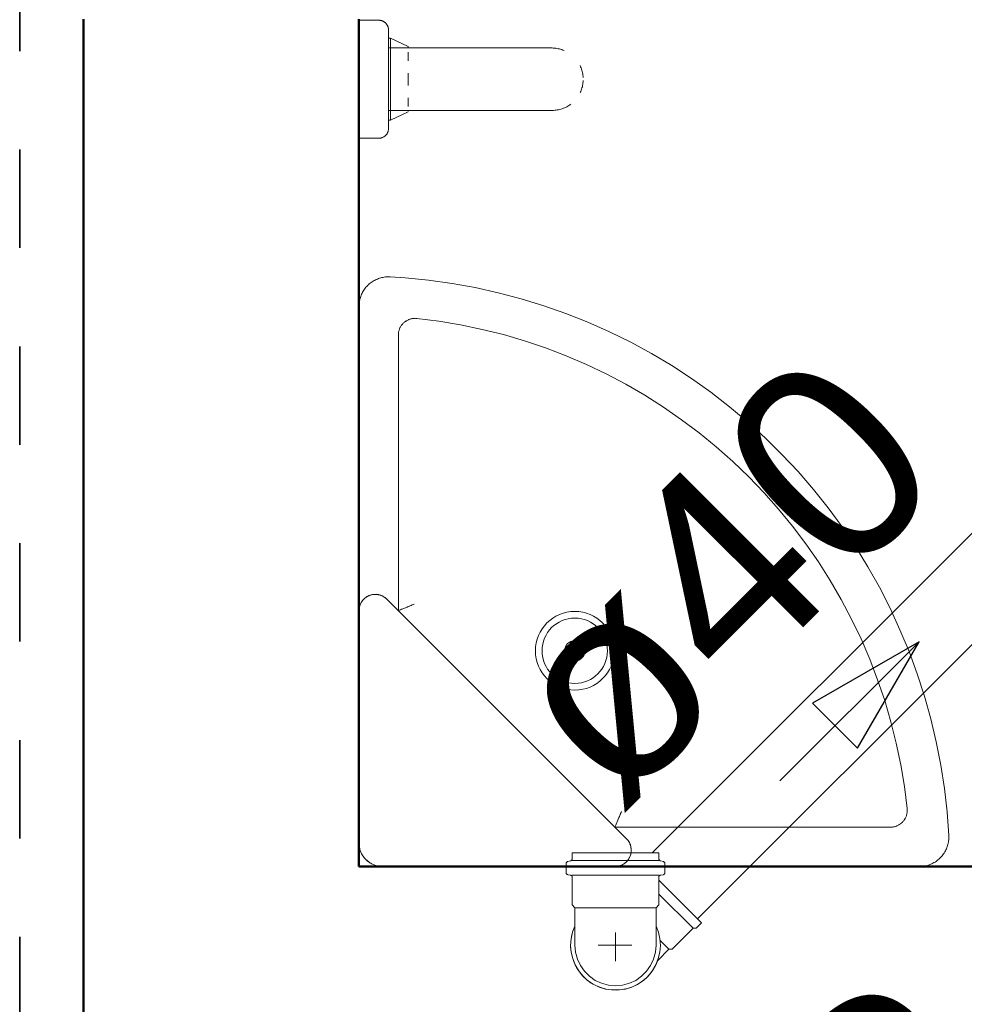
# Model space of a CAD drawing. Header units: millimetres. Extents: x 567 to 934, y -1 to 364.
# Tile 109 of 256: x 610.214 to 611.174, y 106.434 to 107.435. Entities that reach past the tile are written whole.
import ezdxf

# ---------------------------------------------------------------- set-up
doc = ezdxf.new("R2010")
doc.units = ezdxf.units.MM
doc.header["$MEASUREMENT"] = 0
doc.linetypes.add('NULL', pattern=[0])
doc.linetypes.add('Projeção', pattern=[0.0065, 0.005, -0.0015])
for name, color, linetype, lineweight in [('A-ANNO-SYMB', 7, 'Continuous', 9), ('A-WALL', 7, 'Continuous', 25), ('Peças hidrossanitárias', 7, 'Continuous', 13), ('Simbolos', 14, 'Continuous', 20), ('Simbolos_int', 14, 'Continuous', 15), ('TQ-Condutos', 14, 'Continuous', 25), ('TQ-Sentido conduto', 14, 'Continuous', 30), ('TQ-Textos conduto', 7, 'Continuous', 9)]:
    doc.layers.add(name, color=color, linetype=linetype, lineweight=lineweight)
doc.layers.add('ARQ FINA', color=8, linetype='Continuous')
doc.styles.add('Arial', font='arial.ttf')

msp = doc.modelspace()

# ---------------------------------------------------------------- linework, layer by layer
at = {"layer": 'A-ANNO-SYMB', "color": 8, "linetype": 'Projeção', "lineweight": 35}
msp.add_line((610.2144, 109.5027), (610.2144, 103.4303), dxfattribs=at)
at = {"layer": 'A-WALL', "color": 8, "lineweight": 50}
for p, q in [((610.2791, 107.4352), (610.2791, 105.4332)), ((610.5591, 106.5742), (610.5591, 107.4352)), ((614.1591, 106.5742), (610.5591, 106.5742))]:
    msp.add_line(p, q, dxfattribs=at)
at = {"layer": 'ARQ FINA', "lineweight": 5}
for points in [[(610.5791, 107.4342), (610.5795, 107.4341), (610.5799, 107.4341), (610.5803, 107.4341), (610.5807, 107.434), (610.5811, 107.434), (610.5815, 107.4339), (610.5819, 107.4338), (610.5823, 107.4336), (610.5826, 107.4335), (610.583, 107.4334), (610.5834, 107.4332), (610.5837, 107.433), (610.5841, 107.4328), (610.5844, 107.4326), (610.5848, 107.4324), (610.5851, 107.4322), (610.5854, 107.4319), (610.5857, 107.4317), (610.586, 107.4314), (610.5863, 107.4311), (610.5866, 107.4308), (610.5868, 107.4305), (610.5871, 107.4302), (610.5873, 107.4299), (610.5875, 107.4296), (610.5877, 107.4292), (610.5879, 107.4289), (610.5881, 107.4285), (610.5883, 107.4281), (610.5884, 107.4278), (610.5886, 107.4274), (610.5887, 107.427), (610.5888, 107.4266), (610.5889, 107.4262), (610.589, 107.4259), (610.589, 107.4255), (610.5891, 107.4251), (610.5891, 107.4247), (610.5891, 107.4243), (610.5891, 107.4242)], [(610.5799, 107.4341), (610.5803, 107.4341), (610.5807, 107.434), (610.5811, 107.434), (610.5815, 107.4339), (610.5819, 107.4338), (610.5823, 107.4336), (610.5826, 107.4335), (610.583, 107.4334), (610.5834, 107.4332), (610.5837, 107.433), (610.5841, 107.4328), (610.5844, 107.4326), (610.5848, 107.4324), (610.5851, 107.4322), (610.5854, 107.4319), (610.5857, 107.4317), (610.586, 107.4314), (610.5863, 107.4311), (610.5866, 107.4308), (610.5868, 107.4305), (610.5871, 107.4302), (610.5873, 107.4299), (610.5875, 107.4296), (610.5877, 107.4292), (610.5879, 107.4289), (610.5881, 107.4285), (610.5883, 107.4281), (610.5884, 107.4278), (610.5886, 107.4274), (610.5887, 107.427), (610.5888, 107.4266), (610.5889, 107.4262), (610.589, 107.4259), (610.589, 107.4255)], [(610.5891, 107.4242), (610.5891, 107.4241), (610.5891, 107.424), (610.5891, 107.4238), (610.5891, 107.4235), (610.5891, 107.4232), (610.5891, 107.4227), (610.5891, 107.4222), (610.5891, 107.4216), (610.5891, 107.421), (610.5891, 107.4202), (610.5891, 107.4194), (610.5891, 107.4185), (610.5891, 107.4175), (610.5891, 107.4165), (610.5891, 107.4154), (610.5891, 107.4143)], [(610.5891, 107.3242), (610.5891, 107.3242), (610.5891, 107.3243), (610.5891, 107.3245), (610.5891, 107.3248), (610.5891, 107.3252), (610.5891, 107.3256), (610.5891, 107.3261), (610.5891, 107.3267), (610.5891, 107.3274), (610.5891, 107.3281), (610.5891, 107.3289), (610.5891, 107.3298), (610.5891, 107.3308), (610.5891, 107.3318), (610.5891, 107.3329), (610.5891, 107.3341), (610.5891, 107.3353), (610.5891, 107.3366), (610.5891, 107.3379), (610.5891, 107.3393), (610.5891, 107.3408), (610.5891, 107.3423), (610.5891, 107.3439), (610.5891, 107.3455), (610.5891, 107.3471), (610.5891, 107.3488), (610.5891, 107.3506), (610.5891, 107.3524), (610.5891, 107.3542), (610.5891, 107.356), (610.5891, 107.3579), (610.5891, 107.3598), (610.5891, 107.3617), (610.5891, 107.3637), (610.5891, 107.3657), (610.5891, 107.3676), (610.5891, 107.3696), (610.5891, 107.3716), (610.5891, 107.3736), (610.5891, 107.3756), (610.5891, 107.3776), (610.5891, 107.3796), (610.5891, 107.3816), (610.5891, 107.3836), (610.5891, 107.3855), (610.5891, 107.3875), (610.5891, 107.3894), (610.5891, 107.3913), (610.5891, 107.3931), (610.5891, 107.395), (610.5891, 107.3968), (610.5891, 107.3985), (610.5891, 107.4003), (610.5891, 107.4019), (610.5891, 107.4036), (610.5891, 107.4052), (610.5891, 107.4067), (610.5891, 107.4082), (610.5891, 107.4096), (610.5891, 107.411), (610.5891, 107.4123), (610.5891, 107.4136), (610.5891, 107.4148), (610.5891, 107.4159), (610.5891, 107.417), (610.5891, 107.418), (610.5891, 107.4189), (610.5891, 107.4198), (610.5891, 107.4206), (610.5891, 107.4213), (610.5891, 107.4219), (610.5891, 107.4225), (610.5891, 107.4229), (610.5891, 107.4233), (610.5891, 107.4237), (610.5891, 107.4239), (610.5891, 107.4241), (610.5891, 107.4241), (610.5891, 107.4242)], [(610.5891, 107.4194), (610.5891, 107.4185), (610.5891, 107.4175), (610.5891, 107.4165), (610.5891, 107.4154), (610.5891, 107.4143)], [(610.5891, 107.4148), (610.5891, 107.4159), (610.5891, 107.417), (610.5891, 107.418), (610.5891, 107.4189)], [(610.7552, 107.4059), (610.7551, 107.4059), (610.7548, 107.4059), (610.7544, 107.4059), (610.7538, 107.4059), (610.7531, 107.4059), (610.7521, 107.4059), (610.751, 107.4059), (610.7498, 107.4059), (610.7484, 107.4059), (610.7468, 107.4059), (610.7451, 107.4059), (610.7432, 107.4059), (610.7412, 107.4059), (610.739, 107.4059), (610.7366, 107.4059), (610.7342, 107.4059), (610.7316, 107.4059), (610.7288, 107.4059), (610.726, 107.4059), (610.723, 107.4059), (610.7199, 107.4059), (610.7167, 107.4059), (610.7134, 107.4059), (610.7099, 107.4059), (610.7064, 107.4059), (610.7028, 107.4059), (610.6991, 107.4059), (610.6953, 107.4059), (610.6915, 107.4059), (610.6875, 107.4059), (610.6836, 107.4059), (610.6795, 107.4059), (610.6754, 107.4059), (610.6713, 107.4059), (610.6671, 107.4059), (610.6629, 107.4059), (610.6587, 107.4059), (610.6545, 107.4059), (610.6503, 107.4059), (610.6491, 107.4059)], [(610.6491, 107.4059), (610.6533, 107.4059), (610.6576, 107.4059), (610.6618, 107.4059), (610.666, 107.4059), (610.6702, 107.4059), (610.6743, 107.4059), (610.6784, 107.4059), (610.6825, 107.4059), (610.6865, 107.4059), (610.6904, 107.4059), (610.6943, 107.4059), (610.6981, 107.4059), (610.7018, 107.4059)], [(610.7281, 107.4059), (610.7309, 107.4059), (610.7335, 107.4059), (610.736, 107.4059), (610.7384, 107.4059), (610.7406, 107.4059), (610.7427, 107.4059), (610.7446, 107.4059), (610.7463, 107.4059), (610.748, 107.4059), (610.7494, 107.4059), (610.7507, 107.4059), (610.7519, 107.4059), (610.7528, 107.4059), (610.7536, 107.4059), (610.7543, 107.4059), (610.7547, 107.4059), (610.755, 107.4059), (610.7552, 107.4059), (610.7552, 107.4059)], [(610.7552, 107.4059), (610.7564, 107.4058), (610.7577, 107.4058), (610.759, 107.4056), (610.7602, 107.4055), (610.7615, 107.4052), (610.7627, 107.4049), (610.7639, 107.4046), (610.7651, 107.4042), (610.7663, 107.4038), (610.7675, 107.4034)], [(610.7837, 107.388), (610.7842, 107.3868), (610.7847, 107.3856), (610.7852, 107.3845), (610.7855, 107.3832), (610.7859, 107.382), (610.7862, 107.3808), (610.7864, 107.3795), (610.7866, 107.3783), (610.7867, 107.377), (610.7868, 107.3758)], [(610.7868, 107.3729), (610.7868, 107.3716), (610.7866, 107.3704), (610.7865, 107.3691), (610.7862, 107.3679), (610.786, 107.3666), (610.7856, 107.3654), (610.7853, 107.3642), (610.7848, 107.363), (610.7844, 107.3618), (610.7839, 107.3607)], [(610.7744, 107.3489), (610.7734, 107.3482), (610.7723, 107.3475), (610.7712, 107.3468), (610.7701, 107.3462), (610.769, 107.3456), (610.7678, 107.3451), (610.7667, 107.3446), (610.7655, 107.3442), (610.7643, 107.3438), (610.763, 107.3434), (610.7618, 107.3432), (610.7606, 107.3429), (610.7593, 107.3427), (610.758, 107.3426), (610.7568, 107.3425), (610.7555, 107.3425), (610.7552, 107.3425)], [(610.6491, 107.3425), (610.6533, 107.3425), (610.6576, 107.3425), (610.6618, 107.3425), (610.666, 107.3425), (610.6702, 107.3425), (610.6743, 107.3425), (610.6784, 107.3425), (610.6825, 107.3425), (610.6865, 107.3425), (610.6904, 107.3425), (610.6943, 107.3425), (610.6981, 107.3425), (610.7018, 107.3425), (610.7054, 107.3425), (610.709, 107.3425), (610.7125, 107.3425), (610.7158, 107.3425), (610.719, 107.3425), (610.7222, 107.3425), (610.7252, 107.3425), (610.7281, 107.3425), (610.7309, 107.3425), (610.7335, 107.3425), (610.736, 107.3425), (610.7384, 107.3425), (610.7406, 107.3425), (610.7427, 107.3425), (610.7446, 107.3425), (610.7463, 107.3425), (610.748, 107.3425), (610.7494, 107.3425), (610.7507, 107.3425), (610.7519, 107.3425), (610.7528, 107.3425), (610.7536, 107.3425), (610.7543, 107.3425), (610.7547, 107.3425), (610.755, 107.3425), (610.7552, 107.3425), (610.7552, 107.3425)], [(610.7337, 107.3425), (610.7316, 107.3425), (610.7288, 107.3425), (610.726, 107.3425), (610.723, 107.3425), (610.7199, 107.3425), (610.7167, 107.3425), (610.7134, 107.3425), (610.7099, 107.3425), (610.7064, 107.3425), (610.7028, 107.3425), (610.6991, 107.3425), (610.6953, 107.3425), (610.6915, 107.3425), (610.6875, 107.3425), (610.6836, 107.3425), (610.6795, 107.3425), (610.6754, 107.3425), (610.6713, 107.3425), (610.6671, 107.3425), (610.6629, 107.3425), (610.6587, 107.3425), (610.6545, 107.3425), (610.6503, 107.3425)], [(610.7552, 107.3425), (610.7551, 107.3425), (610.7548, 107.3425), (610.7544, 107.3425), (610.7538, 107.3425), (610.7531, 107.3425), (610.7521, 107.3425), (610.751, 107.3425), (610.7498, 107.3425), (610.7484, 107.3425), (610.7468, 107.3425), (610.7451, 107.3425), (610.7432, 107.3425), (610.7412, 107.3425), (610.739, 107.3425), (610.7366, 107.3425), (610.7342, 107.3425)], [(610.5891, 107.3242), (610.5891, 107.3238), (610.5891, 107.3234), (610.589, 107.323), (610.589, 107.3226), (610.5889, 107.3222), (610.5888, 107.3218), (610.5887, 107.3214), (610.5886, 107.321), (610.5885, 107.3206), (610.5883, 107.3203), (610.5882, 107.3199), (610.588, 107.3195), (610.5878, 107.3192), (610.5876, 107.3188), (610.5874, 107.3185), (610.5871, 107.3182), (610.5869, 107.3179), (610.5866, 107.3176), (610.5864, 107.3173), (610.5861, 107.317), (610.5858, 107.3167), (610.5855, 107.3164), (610.5852, 107.3162), (610.5848, 107.316), (610.5845, 107.3157), (610.5842, 107.3155), (610.5838, 107.3153), (610.5835, 107.3152), (610.5831, 107.315), (610.5827, 107.3148), (610.5824, 107.3147), (610.582, 107.3146), (610.5816, 107.3145), (610.5812, 107.3144), (610.5808, 107.3143), (610.5804, 107.3142), (610.58, 107.3142), (610.5796, 107.3142), (610.5792, 107.3142), (610.5791, 107.3142)], [(610.5891, 107.3335), (610.5891, 107.3324), (610.5891, 107.3313), (610.5891, 107.3303), (610.5891, 107.3294), (610.5891, 107.3285), (610.5891, 107.3278), (610.5891, 107.327), (610.5891, 107.3264), (610.5891, 107.3259), (610.5891, 107.3254), (610.5891, 107.325), (610.5891, 107.3247), (610.5891, 107.3244), (610.5891, 107.3243), (610.5891, 107.3242), (610.5891, 107.3242)], [(610.5891, 107.3335), (610.5891, 107.3324), (610.5891, 107.3313), (610.5891, 107.3303), (610.5891, 107.3294)], [(610.5891, 107.3289), (610.5891, 107.3298), (610.5891, 107.3308), (610.5891, 107.3318), (610.5891, 107.3329), (610.5891, 107.3335)], [(610.589, 107.323), (610.589, 107.3226), (610.5889, 107.3222), (610.5888, 107.3218), (610.5887, 107.3214), (610.5886, 107.321), (610.5885, 107.3206), (610.5883, 107.3203), (610.5882, 107.3199), (610.588, 107.3195), (610.5878, 107.3192), (610.5876, 107.3188), (610.5874, 107.3185), (610.5871, 107.3182), (610.5869, 107.3179), (610.5866, 107.3176), (610.5864, 107.3173), (610.5861, 107.317), (610.5858, 107.3167), (610.5855, 107.3164), (610.5852, 107.3162), (610.5848, 107.316), (610.5845, 107.3157), (610.5842, 107.3155), (610.5838, 107.3153), (610.5835, 107.3152), (610.5831, 107.315), (610.5827, 107.3148), (610.5824, 107.3147), (610.582, 107.3146), (610.5816, 107.3145), (610.5812, 107.3144), (610.5808, 107.3143), (610.5804, 107.3142), (610.58, 107.3142)], [(610.5907, 107.1733), (610.5895, 107.1734), (610.5883, 107.1734), (610.5871, 107.1733), (610.5859, 107.1732), (610.5847, 107.173), (610.5835, 107.1728), (610.5823, 107.1726), (610.5812, 107.1723), (610.58, 107.172), (610.5789, 107.1716), (610.5778, 107.1711), (610.5767, 107.1707), (610.5756, 107.1701), (610.5745, 107.1696), (610.5735, 107.169), (610.5725, 107.1683), (610.5715, 107.1677), (610.5705, 107.1669), (610.5696, 107.1662), (610.5687, 107.1654), (610.5679, 107.1645), (610.567, 107.1637), (610.5662, 107.1628), (610.5655, 107.1618), (610.5648, 107.1609), (610.5641, 107.1599), (610.5634, 107.1589), (610.5628, 107.1578), (610.5623, 107.1568), (610.5618, 107.1557), (610.5613, 107.1546), (610.5609, 107.1535), (610.5605, 107.1523), (610.5601, 107.1512), (610.5599, 107.15), (610.5596, 107.1488), (610.5594, 107.1477), (610.5593, 107.1465), (610.5592, 107.1453), (610.5591, 107.1441), (610.5591, 107.1434)], [(611.1583, 106.6057), (611.1565, 106.6297), (611.1538, 106.6535), (611.1502, 106.6772), (611.1456, 106.7008), (611.1401, 106.7241), (611.1336, 106.7473), (611.1262, 106.7701), (611.1179, 106.7926), (611.1087, 106.8148), (611.0987, 106.8366), (611.0878, 106.8579), (611.076, 106.8788), (611.0634, 106.8993), (611.05, 106.9192), (611.0358, 106.9385), (611.0208, 106.9573), (611.0051, 106.9755), (610.9887, 106.993), (610.9717, 107.0098), (610.9539, 107.026), (610.9355, 107.0414), (610.9165, 107.0561), (610.897, 107.07), (610.8769, 107.0831), (610.8563, 107.0954), (610.8352, 107.1069), (610.8137, 107.1175), (610.7917, 107.1272), (610.7694, 107.1361), (610.7468, 107.144), (610.7238, 107.1511), (610.7006, 107.1572), (610.6772, 107.1624), (610.6536, 107.1667), (610.6298, 107.17), (610.6059, 107.1723), (610.5907, 107.1733)], [(610.5991, 107.1142), (610.5991, 107.1148), (610.5992, 107.1155), (610.5992, 107.1162), (610.5993, 107.1169), (610.5994, 107.1175), (610.5996, 107.1182), (610.5998, 107.1189), (610.6, 107.1195), (610.6002, 107.1201), (610.6004, 107.1208), (610.6007, 107.1214), (610.601, 107.122), (610.6014, 107.1226), (610.6017, 107.1232), (610.6021, 107.1238), (610.6025, 107.1243), (610.6029, 107.1248), (610.6033, 107.1254), (610.6038, 107.1259), (610.6043, 107.1264), (610.6048, 107.1268), (610.6053, 107.1273), (610.6058, 107.1277), (610.6064, 107.1281), (610.6069, 107.1285), (610.6075, 107.1288), (610.6081, 107.1291), (610.6087, 107.1295), (610.6093, 107.1297), (610.6099, 107.13), (610.6106, 107.1302), (610.6112, 107.1304), (610.6119, 107.1306), (610.6126, 107.1308), (610.6132, 107.1309), (610.6139, 107.131), (610.6146, 107.1311), (610.6152, 107.1311), (610.6159, 107.1312), (610.6166, 107.1311), (610.6173, 107.1311), (610.6179, 107.1311)], [(610.608, 107.1291), (610.6074, 107.1288), (610.6069, 107.1284), (610.6063, 107.128), (610.6058, 107.1276), (610.6052, 107.1272), (610.6047, 107.1268), (610.6042, 107.1263), (610.6037, 107.1258), (610.6033, 107.1253), (610.6028, 107.1248), (610.6024, 107.1243), (610.602, 107.1237)], [(610.6179, 107.1311), (610.6401, 107.1283), (610.6622, 107.1246), (610.6841, 107.12), (610.7059, 107.1146), (610.7274, 107.1083), (610.7486, 107.1011), (610.7695, 107.0931), (610.7901, 107.0843), (610.8103, 107.0747), (610.8301, 107.0642), (610.8495, 107.053), (610.8684, 107.041), (610.8868, 107.0282), (610.9047, 107.0148), (610.9221, 107.0006), (610.9388, 106.9857), (610.955, 106.9702), (610.9705, 106.9541), (610.9854, 106.9373), (610.9996, 106.92), (611.013, 106.9021), (611.0258, 106.8837), (611.0378, 106.8648), (611.049, 106.8454), (611.0595, 106.8256), (611.0691, 106.8054), (611.078, 106.7848), (611.086, 106.7639), (611.0932, 106.7427), (611.0995, 106.7212), (611.1049, 106.6994), (611.1095, 106.6775), (611.1132, 106.6554), (611.116, 106.6332), (611.116, 106.633)], [(610.5874, 106.8459), (610.5869, 106.8463), (610.5864, 106.8468), (610.5859, 106.8472), (610.5854, 106.8476), (610.5848, 106.848), (610.5843, 106.8483), (610.5837, 106.8487), (610.5831, 106.849), (610.5825, 106.8492), (610.5819, 106.8495), (610.5813, 106.8497), (610.5807, 106.85), (610.58, 106.8501), (610.5794, 106.8503), (610.5787, 106.8504), (610.5781, 106.8505), (610.5774, 106.8506), (610.5768, 106.8507), (610.5761, 106.8507), (610.5754, 106.8507), (610.5748, 106.8507), (610.5741, 106.8507), (610.5735, 106.8506), (610.5728, 106.8505), (610.5721, 106.8503), (610.5715, 106.8502), (610.5709, 106.85), (610.5702, 106.8498), (610.5696, 106.8496), (610.569, 106.8493), (610.5684, 106.849), (610.5678, 106.8487), (610.5672, 106.8484), (610.5667, 106.8481), (610.5661, 106.8477), (610.5656, 106.8473), (610.5651, 106.8469), (610.5646, 106.8465), (610.5641, 106.846), (610.5636, 106.8455), (610.5632, 106.845), (610.5628, 106.8445), (610.5623, 106.844), (610.562, 106.8435), (610.5616, 106.8429), (610.5613, 106.8423), (610.561, 106.8418), (610.5607, 106.8412), (610.5604, 106.8405), (610.5601, 106.8399), (610.5599, 106.8393), (610.5597, 106.8387), (610.5596, 106.838), (610.5594, 106.8374), (610.5593, 106.8367), (610.5592, 106.8361), (610.5592, 106.8354), (610.5591, 106.8348), (610.5591, 106.8342)], [(610.5991, 106.8342), (610.5997, 106.8344), (610.6013, 106.835), (610.6038, 106.8361), (610.6054, 106.8367), (610.6071, 106.8375), (610.611, 106.8391), (610.6151, 106.8408)], [(610.8257, 106.6302), (610.824, 106.626), (610.8224, 106.6222), (610.8217, 106.6204), (610.821, 106.6188), (610.82, 106.6163), (610.8193, 106.6147), (610.8191, 106.6142)], [(611.116, 106.633), (611.1161, 106.6323), (611.1161, 106.6317), (611.1161, 106.631), (611.1161, 106.6303), (611.116, 106.6296), (611.1159, 106.6289), (611.1158, 106.6283), (611.1157, 106.6276), (611.1156, 106.6269), (611.1154, 106.6263), (611.1152, 106.6256), (611.1149, 106.625), (611.1147, 106.6243), (611.1144, 106.6237), (611.1141, 106.6231), (611.1137, 106.6225), (611.1134, 106.6219), (611.113, 106.6214), (611.1126, 106.6208), (611.1121, 106.6203), (611.1117, 106.6198), (611.1112, 106.6193), (611.1107, 106.6188), (611.1102, 106.6183), (611.1097, 106.6179), (611.1092, 106.6175), (611.1086, 106.6171), (611.108, 106.6167), (611.1075, 106.6164), (611.1069, 106.6161), (611.1062, 106.6158), (611.1056, 106.6155), (611.105, 106.6152), (611.1043, 106.615), (611.1037, 106.6148), (611.103, 106.6146), (611.1024, 106.6145), (611.1017, 106.6144), (611.101, 106.6143), (611.1003, 106.6142), (611.0997, 106.6142), (611.099, 106.6142)], [(611.1087, 106.6171), (611.1092, 106.6175), (611.1098, 106.618), (611.1103, 106.6184), (611.1108, 106.6189), (611.1113, 106.6193), (611.1117, 106.6198), (611.1122, 106.6203), (611.1126, 106.6209), (611.113, 106.6214), (611.1134, 106.622), (611.1138, 106.6226), (611.1141, 106.6232)], [(611.1283, 106.5742), (611.1295, 106.5742), (611.1307, 106.5743), (611.1319, 106.5744), (611.1331, 106.5745), (611.1343, 106.5748), (611.1354, 106.575), (611.1366, 106.5753), (611.1378, 106.5757), (611.1389, 106.5761), (611.14, 106.5765), (611.1411, 106.577), (611.1422, 106.5775), (611.1432, 106.5781), (611.1443, 106.5787), (611.1453, 106.5794), (611.1462, 106.5801), (611.1472, 106.5808), (611.1481, 106.5816), (611.149, 106.5824), (611.1498, 106.5833), (611.1507, 106.5841), (611.1514, 106.585), (611.1522, 106.586), (611.1529, 106.587), (611.1536, 106.5879), (611.1542, 106.589), (611.1548, 106.59), (611.1553, 106.5911), (611.1558, 106.5922), (611.1563, 106.5933), (611.1567, 106.5944), (611.1571, 106.5956), (611.1574, 106.5967), (611.1577, 106.5979), (611.1579, 106.5991), (611.1581, 106.6002), (611.1582, 106.6014), (611.1583, 106.6026), (611.1583, 106.6038), (611.1583, 106.605), (611.1583, 106.6057)], [(610.5591, 106.5982), (610.5591, 106.5972), (610.5592, 106.5962), (610.5593, 106.5953), (610.5594, 106.5943), (610.5596, 106.5934), (610.5598, 106.5925), (610.56, 106.5915), (610.5603, 106.5906), (610.5606, 106.5897), (610.561, 106.5888), (610.5614, 106.5879), (610.5618, 106.5871), (610.5623, 106.5862), (610.5628, 106.5854), (610.5633, 106.5846), (610.5639, 106.5838), (610.5644, 106.5831), (610.5651, 106.5823), (610.5657, 106.5816), (610.5664, 106.5809), (610.5671, 106.5803), (610.5678, 106.5797), (610.5686, 106.5791), (610.5693, 106.5785), (610.5701, 106.578), (610.571, 106.5775), (610.5718, 106.577), (610.5727, 106.5766), (610.5735, 106.5762), (610.5744, 106.5758), (610.5753, 106.5755), (610.5762, 106.5752), (610.5772, 106.5749), (610.5781, 106.5747), (610.579, 106.5745), (610.58, 106.5744), (610.5809, 106.5743), (610.5819, 106.5742), (610.5828, 106.5742)], [(610.8191, 106.5742), (610.8198, 106.5742), (610.8204, 106.5742), (610.8211, 106.5743), (610.8217, 106.5744), (610.8224, 106.5745), (610.823, 106.5746), (610.8237, 106.5748), (610.8243, 106.575), (610.8249, 106.5752), (610.8256, 106.5755), (610.8262, 106.5757), (610.8268, 106.576), (610.8273, 106.5763), (610.8279, 106.5767), (610.8285, 106.577), (610.829, 106.5774), (610.8295, 106.5778), (610.83, 106.5783), (610.8305, 106.5787), (610.831, 106.5792), (610.8314, 106.5797), (610.8319, 106.5802), (610.8323, 106.5807), (610.8327, 106.5812), (610.833, 106.5818), (610.8334, 106.5823), (610.8337, 106.5829), (610.834, 106.5835), (610.8343, 106.5841), (610.8346, 106.5847), (610.8348, 106.5853), (610.835, 106.586), (610.8352, 106.5866), (610.8353, 106.5873), (610.8354, 106.5879), (610.8355, 106.5886), (610.8356, 106.5892), (610.8357, 106.5899), (610.8357, 106.5905), (610.8357, 106.5912), (610.8356, 106.5919), (610.8356, 106.5925), (610.8355, 106.5932), (610.8354, 106.5938), (610.8352, 106.5945), (610.8351, 106.5951), (610.8349, 106.5958), (610.8347, 106.5964), (610.8344, 106.597), (610.8342, 106.5976), (610.8339, 106.5982), (610.8336, 106.5988), (610.8332, 106.5994), (610.8329, 106.5999), (610.8325, 106.6005), (610.8321, 106.601), (610.8317, 106.6015), (610.8312, 106.602), (610.8308, 106.6024)]]:
    msp.add_lwpolyline(points, dxfattribs=at)
at = {"layer": 'Peças hidrossanitárias', "color": 8}
for p, q in [((610.5791, 107.4342), (610.5591, 107.4342)), ((610.5911, 107.4159), (610.5891, 107.4159)), ((610.5911, 107.4159), (610.5891, 107.4159)), ((610.6091, 107.4075), (610.5911, 107.4159)), ((610.5911, 107.4159), (610.5911, 107.3325)), ((610.6491, 107.4059), (610.5891, 107.4059)), ((610.6091, 107.4075), (610.6091, 107.4075)), ((610.6091, 107.4075), (610.6091, 107.4067)), ((610.6091, 107.4017), (610.6091, 107.3929)), ((610.6091, 107.3804), (610.6091, 107.3679)), ((610.6091, 107.3554), (610.6091, 107.3466)), ((610.5891, 107.3425), (610.6491, 107.3425)), ((610.5911, 107.3325), (610.6091, 107.3409)), ((610.6091, 107.3415), (610.6091, 107.3409)), ((610.5891, 107.3325), (610.5911, 107.3325)), ((610.5891, 107.3325), (610.5891, 107.3325)), ((610.5891, 107.3325), (610.5891, 107.3325)), ((610.5891, 107.3325), (610.5911, 107.3325)), ((610.5891, 107.3325), (610.5891, 107.3325)), ((610.5891, 107.3325), (610.5891, 107.3325)), ((610.5591, 107.3142), (610.5791, 107.3142)), ((610.6179, 107.1311), (610.6172, 107.1311)), ((610.5991, 107.1148), (610.5991, 107.1142)), ((610.5991, 106.8342), (610.5991, 107.1142)), ((610.9156, 107.0059), (610.9138, 107.0074)), ((610.8308, 106.6024), (610.5874, 106.8459)), ((611.1161, 106.6324), (611.116, 106.633)), ((611.099, 106.6142), (610.8191, 106.6142)), ((611.099, 106.6142), (611.0997, 106.6142))]:
    msp.add_line(p, q, dxfattribs=at)
at = {"layer": 'Peças hidrossanitárias', "color": 8, "flags": 128}
for points in [[(610.5791, 107.4342), (610.5795, 107.4341), (610.5799, 107.4341), (610.5803, 107.4341), (610.5807, 107.434), (610.5811, 107.434), (610.5815, 107.4339), (610.5819, 107.4338), (610.5823, 107.4336), (610.5826, 107.4335), (610.583, 107.4334), (610.5834, 107.4332), (610.5837, 107.433), (610.5841, 107.4328), (610.5844, 107.4326), (610.5848, 107.4324), (610.5851, 107.4322), (610.5854, 107.4319), (610.5857, 107.4317), (610.586, 107.4314), (610.5863, 107.4311), (610.5866, 107.4308), (610.5868, 107.4305), (610.5871, 107.4302), (610.5873, 107.4299), (610.5875, 107.4296), (610.5877, 107.4292), (610.5879, 107.4289), (610.5881, 107.4285), (610.5883, 107.4281), (610.5884, 107.4278), (610.5886, 107.4274), (610.5887, 107.427), (610.5888, 107.4266), (610.5889, 107.4262), (610.589, 107.4259), (610.589, 107.4255), (610.5891, 107.4251), (610.5891, 107.4247), (610.5891, 107.4243), (610.5891, 107.4242)], [(610.5799, 107.4341), (610.5803, 107.4341), (610.5807, 107.434), (610.5811, 107.434), (610.5815, 107.4339), (610.5819, 107.4338), (610.5823, 107.4336), (610.5826, 107.4335), (610.583, 107.4334), (610.5834, 107.4332), (610.5837, 107.433), (610.5841, 107.4328), (610.5844, 107.4326), (610.5848, 107.4324), (610.5851, 107.4322), (610.5854, 107.4319), (610.5857, 107.4317), (610.586, 107.4314), (610.5863, 107.4311), (610.5866, 107.4308), (610.5868, 107.4305), (610.5871, 107.4302), (610.5873, 107.4299), (610.5875, 107.4296), (610.5877, 107.4292), (610.5879, 107.4289), (610.5881, 107.4285), (610.5883, 107.4281), (610.5884, 107.4278), (610.5886, 107.4274), (610.5887, 107.427), (610.5888, 107.4266), (610.5889, 107.4262), (610.589, 107.4259), (610.589, 107.4255)], [(610.5891, 107.4242), (610.5891, 107.4241), (610.5891, 107.424), (610.5891, 107.4238), (610.5891, 107.4235), (610.5891, 107.4232), (610.5891, 107.4227), (610.5891, 107.4222), (610.5891, 107.4216), (610.5891, 107.421), (610.5891, 107.4202), (610.5891, 107.4194), (610.5891, 107.4185), (610.5891, 107.4175), (610.5891, 107.4165), (610.5891, 107.4154), (610.5891, 107.4143)], [(610.5891, 107.3242), (610.5891, 107.3242), (610.5891, 107.3243), (610.5891, 107.3245), (610.5891, 107.3248), (610.5891, 107.3252), (610.5891, 107.3256), (610.5891, 107.3261), (610.5891, 107.3267), (610.5891, 107.3274), (610.5891, 107.3281), (610.5891, 107.3289), (610.5891, 107.3298), (610.5891, 107.3308), (610.5891, 107.3318), (610.5891, 107.3329), (610.5891, 107.3341), (610.5891, 107.3353), (610.5891, 107.3366), (610.5891, 107.3379), (610.5891, 107.3393), (610.5891, 107.3408), (610.5891, 107.3423), (610.5891, 107.3439), (610.5891, 107.3455), (610.5891, 107.3471), (610.5891, 107.3488), (610.5891, 107.3506), (610.5891, 107.3524), (610.5891, 107.3542), (610.5891, 107.356), (610.5891, 107.3579), (610.5891, 107.3598), (610.5891, 107.3617), (610.5891, 107.3637), (610.5891, 107.3657), (610.5891, 107.3676), (610.5891, 107.3696), (610.5891, 107.3716), (610.5891, 107.3736), (610.5891, 107.3756), (610.5891, 107.3776), (610.5891, 107.3796), (610.5891, 107.3816), (610.5891, 107.3836), (610.5891, 107.3855), (610.5891, 107.3875), (610.5891, 107.3894), (610.5891, 107.3913), (610.5891, 107.3931), (610.5891, 107.395), (610.5891, 107.3968), (610.5891, 107.3985), (610.5891, 107.4003), (610.5891, 107.4019), (610.5891, 107.4036), (610.5891, 107.4052), (610.5891, 107.4067), (610.5891, 107.4082), (610.5891, 107.4096), (610.5891, 107.411), (610.5891, 107.4123), (610.5891, 107.4136), (610.5891, 107.4148), (610.5891, 107.4159), (610.5891, 107.417), (610.5891, 107.418), (610.5891, 107.4189), (610.5891, 107.4198), (610.5891, 107.4206), (610.5891, 107.4213), (610.5891, 107.4219), (610.5891, 107.4225), (610.5891, 107.4229), (610.5891, 107.4233), (610.5891, 107.4237), (610.5891, 107.4239), (610.5891, 107.4241), (610.5891, 107.4241), (610.5891, 107.4242)], [(610.5891, 107.4194), (610.5891, 107.4185), (610.5891, 107.4175), (610.5891, 107.4165), (610.5891, 107.4154), (610.5891, 107.4143)], [(610.5891, 107.4148), (610.5891, 107.4159), (610.5891, 107.417), (610.5891, 107.418), (610.5891, 107.4189)], [(610.7552, 107.4059), (610.7551, 107.4059), (610.7548, 107.4059), (610.7544, 107.4059), (610.7538, 107.4059), (610.7531, 107.4059), (610.7521, 107.4059), (610.751, 107.4059), (610.7498, 107.4059), (610.7484, 107.4059), (610.7468, 107.4059), (610.7451, 107.4059), (610.7432, 107.4059), (610.7412, 107.4059), (610.739, 107.4059), (610.7366, 107.4059), (610.7342, 107.4059), (610.7316, 107.4059), (610.7288, 107.4059), (610.726, 107.4059), (610.723, 107.4059), (610.7199, 107.4059), (610.7167, 107.4059), (610.7134, 107.4059), (610.7099, 107.4059), (610.7064, 107.4059), (610.7028, 107.4059), (610.6991, 107.4059), (610.6953, 107.4059), (610.6915, 107.4059), (610.6875, 107.4059), (610.6836, 107.4059), (610.6795, 107.4059), (610.6754, 107.4059), (610.6713, 107.4059), (610.6671, 107.4059), (610.6629, 107.4059), (610.6587, 107.4059), (610.6545, 107.4059), (610.6503, 107.4059), (610.6491, 107.4059)], [(610.6491, 107.4059), (610.6533, 107.4059), (610.6576, 107.4059), (610.6618, 107.4059), (610.666, 107.4059), (610.6702, 107.4059), (610.6743, 107.4059), (610.6784, 107.4059), (610.6825, 107.4059), (610.6865, 107.4059), (610.6904, 107.4059), (610.6943, 107.4059), (610.6981, 107.4059), (610.7018, 107.4059)], [(610.7281, 107.4059), (610.7309, 107.4059), (610.7335, 107.4059), (610.736, 107.4059), (610.7384, 107.4059), (610.7406, 107.4059), (610.7427, 107.4059), (610.7446, 107.4059), (610.7463, 107.4059), (610.748, 107.4059), (610.7494, 107.4059), (610.7507, 107.4059), (610.7519, 107.4059), (610.7528, 107.4059), (610.7536, 107.4059), (610.7543, 107.4059), (610.7547, 107.4059), (610.755, 107.4059), (610.7552, 107.4059), (610.7552, 107.4059)], [(610.7552, 107.4059), (610.7564, 107.4058), (610.7577, 107.4058), (610.759, 107.4056), (610.7602, 107.4055), (610.7615, 107.4052), (610.7627, 107.4049), (610.7639, 107.4046), (610.7651, 107.4042), (610.7663, 107.4038), (610.7675, 107.4034)], [(610.7837, 107.388), (610.7842, 107.3868), (610.7847, 107.3856), (610.7852, 107.3845), (610.7855, 107.3832), (610.7859, 107.382), (610.7862, 107.3808), (610.7864, 107.3795), (610.7866, 107.3783), (610.7867, 107.377), (610.7868, 107.3758)], [(610.7868, 107.3729), (610.7868, 107.3716), (610.7866, 107.3704), (610.7865, 107.3691), (610.7862, 107.3679), (610.786, 107.3666), (610.7856, 107.3654), (610.7853, 107.3642), (610.7848, 107.363), (610.7844, 107.3618), (610.7839, 107.3607)], [(610.7744, 107.3489), (610.7734, 107.3482), (610.7723, 107.3475), (610.7712, 107.3468), (610.7701, 107.3462), (610.769, 107.3456), (610.7678, 107.3451), (610.7667, 107.3446), (610.7655, 107.3442), (610.7643, 107.3438), (610.763, 107.3434), (610.7618, 107.3432), (610.7606, 107.3429), (610.7593, 107.3427), (610.758, 107.3426), (610.7568, 107.3425), (610.7555, 107.3425), (610.7552, 107.3425)], [(610.5891, 107.3289), (610.5891, 107.3298), (610.5891, 107.3308), (610.5891, 107.3318), (610.5891, 107.3329), (610.5891, 107.3341)], [(610.6491, 107.3425), (610.6533, 107.3425), (610.6576, 107.3425), (610.6618, 107.3425), (610.666, 107.3425), (610.6702, 107.3425), (610.6743, 107.3425), (610.6784, 107.3425), (610.6825, 107.3425), (610.6865, 107.3425), (610.6904, 107.3425), (610.6943, 107.3425), (610.6981, 107.3425), (610.7018, 107.3425), (610.7054, 107.3425), (610.709, 107.3425), (610.7125, 107.3425), (610.7158, 107.3425), (610.719, 107.3425), (610.7222, 107.3425), (610.7252, 107.3425), (610.7281, 107.3425), (610.7309, 107.3425), (610.7335, 107.3425), (610.736, 107.3425), (610.7384, 107.3425), (610.7406, 107.3425), (610.7427, 107.3425), (610.7446, 107.3425), (610.7463, 107.3425), (610.748, 107.3425), (610.7494, 107.3425), (610.7507, 107.3425), (610.7519, 107.3425), (610.7528, 107.3425), (610.7536, 107.3425), (610.7543, 107.3425), (610.7547, 107.3425), (610.755, 107.3425), (610.7552, 107.3425), (610.7552, 107.3425)], [(610.734, 107.3425), (610.7316, 107.3425), (610.7288, 107.3425), (610.726, 107.3425), (610.723, 107.3425), (610.7199, 107.3425), (610.7167, 107.3425), (610.7134, 107.3425), (610.7099, 107.3425), (610.7064, 107.3425), (610.7028, 107.3425), (610.6991, 107.3425), (610.6953, 107.3425), (610.6915, 107.3425), (610.6875, 107.3425), (610.6836, 107.3425), (610.6795, 107.3425), (610.6754, 107.3425), (610.6713, 107.3425), (610.6671, 107.3425), (610.6629, 107.3425), (610.6587, 107.3425), (610.6545, 107.3425), (610.6503, 107.3425)], [(610.7552, 107.3425), (610.7551, 107.3425), (610.7548, 107.3425), (610.7544, 107.3425), (610.7538, 107.3425), (610.7531, 107.3425), (610.7521, 107.3425), (610.751, 107.3425), (610.7498, 107.3425), (610.7484, 107.3425), (610.7468, 107.3425), (610.7451, 107.3425), (610.7432, 107.3425), (610.7412, 107.3425), (610.739, 107.3425), (610.7366, 107.3425), (610.7342, 107.3425)], [(610.5891, 107.3242), (610.5891, 107.3238), (610.5891, 107.3234), (610.589, 107.323), (610.589, 107.3226), (610.5889, 107.3222), (610.5888, 107.3218), (610.5887, 107.3214), (610.5886, 107.321), (610.5885, 107.3206), (610.5883, 107.3203), (610.5882, 107.3199), (610.588, 107.3195), (610.5878, 107.3192), (610.5876, 107.3188), (610.5874, 107.3185), (610.5871, 107.3182), (610.5869, 107.3179), (610.5866, 107.3176), (610.5864, 107.3173), (610.5861, 107.317), (610.5858, 107.3167), (610.5855, 107.3164), (610.5852, 107.3162), (610.5848, 107.316), (610.5845, 107.3157), (610.5842, 107.3155), (610.5838, 107.3153), (610.5835, 107.3152), (610.5831, 107.315), (610.5827, 107.3148), (610.5824, 107.3147), (610.582, 107.3146), (610.5816, 107.3145), (610.5812, 107.3144), (610.5808, 107.3143), (610.5804, 107.3142), (610.58, 107.3142), (610.5796, 107.3142), (610.5792, 107.3142), (610.5791, 107.3142)], [(610.5891, 107.3335), (610.5891, 107.3324), (610.5891, 107.3313), (610.5891, 107.3303), (610.5891, 107.3294), (610.5891, 107.3285), (610.5891, 107.3278), (610.5891, 107.327), (610.5891, 107.3264), (610.5891, 107.3259), (610.5891, 107.3254), (610.5891, 107.325), (610.5891, 107.3247), (610.5891, 107.3244), (610.5891, 107.3243), (610.5891, 107.3242), (610.5891, 107.3242)], [(610.5891, 107.3335), (610.5891, 107.3324), (610.5891, 107.3313), (610.5891, 107.3303), (610.5891, 107.3294)], [(610.589, 107.323), (610.589, 107.3226), (610.5889, 107.3222), (610.5888, 107.3218), (610.5887, 107.3214), (610.5886, 107.321), (610.5885, 107.3206), (610.5883, 107.3203), (610.5882, 107.3199), (610.588, 107.3195), (610.5878, 107.3192), (610.5876, 107.3188), (610.5874, 107.3185), (610.5871, 107.3182), (610.5869, 107.3179), (610.5866, 107.3176), (610.5864, 107.3173), (610.5861, 107.317), (610.5858, 107.3167), (610.5855, 107.3164), (610.5852, 107.3162), (610.5848, 107.316), (610.5845, 107.3157), (610.5842, 107.3155), (610.5838, 107.3153), (610.5835, 107.3152), (610.5831, 107.315), (610.5827, 107.3148), (610.5824, 107.3147), (610.582, 107.3146), (610.5816, 107.3145), (610.5812, 107.3144), (610.5808, 107.3143), (610.5804, 107.3142), (610.58, 107.3142)], [(610.5907, 107.1733), (610.5895, 107.1734), (610.5883, 107.1734), (610.5871, 107.1733), (610.5859, 107.1732), (610.5847, 107.173), (610.5835, 107.1728), (610.5823, 107.1726), (610.5812, 107.1723), (610.58, 107.172), (610.5789, 107.1716), (610.5778, 107.1711), (610.5767, 107.1707), (610.5756, 107.1701), (610.5745, 107.1696), (610.5735, 107.169), (610.5725, 107.1683), (610.5715, 107.1677), (610.5705, 107.1669), (610.5696, 107.1662), (610.5687, 107.1654), (610.5679, 107.1645), (610.567, 107.1637), (610.5662, 107.1628), (610.5655, 107.1618), (610.5648, 107.1609), (610.5641, 107.1599), (610.5634, 107.1589), (610.5628, 107.1578), (610.5623, 107.1568), (610.5618, 107.1557), (610.5613, 107.1546), (610.5609, 107.1535), (610.5605, 107.1523), (610.5601, 107.1512), (610.5599, 107.15), (610.5596, 107.1488), (610.5594, 107.1477), (610.5593, 107.1465), (610.5592, 107.1453), (610.5591, 107.1441), (610.5591, 107.1434)], [(611.1583, 106.6057), (611.1565, 106.6297), (611.1538, 106.6535), (611.1502, 106.6772), (611.1456, 106.7008), (611.1401, 106.7241), (611.1336, 106.7473), (611.1262, 106.7701), (611.1179, 106.7926), (611.1087, 106.8148), (611.0987, 106.8366), (611.0878, 106.8579), (611.076, 106.8788), (611.0634, 106.8993), (611.05, 106.9192), (611.0358, 106.9385), (611.0208, 106.9573), (611.0051, 106.9755), (610.9887, 106.993), (610.9717, 107.0098), (610.9539, 107.026), (610.9355, 107.0414), (610.9165, 107.0561), (610.897, 107.07), (610.8769, 107.0831), (610.8563, 107.0954), (610.8352, 107.1069), (610.8137, 107.1175), (610.7917, 107.1272), (610.7694, 107.1361), (610.7468, 107.144), (610.7238, 107.1511), (610.7006, 107.1572), (610.6772, 107.1624), (610.6536, 107.1667), (610.6298, 107.17), (610.6059, 107.1723), (610.5907, 107.1733)], [(610.5991, 107.1142), (610.5991, 107.1148), (610.5992, 107.1155), (610.5992, 107.1162), (610.5993, 107.1169), (610.5994, 107.1175), (610.5996, 107.1182), (610.5998, 107.1189), (610.6, 107.1195), (610.6002, 107.1201), (610.6004, 107.1208), (610.6007, 107.1214), (610.601, 107.122), (610.6014, 107.1226), (610.6017, 107.1232), (610.6021, 107.1238), (610.6025, 107.1243), (610.6029, 107.1248), (610.6033, 107.1254), (610.6038, 107.1259), (610.6043, 107.1264), (610.6048, 107.1268), (610.6053, 107.1273), (610.6058, 107.1277), (610.6064, 107.1281), (610.6069, 107.1285), (610.6075, 107.1288), (610.6081, 107.1291), (610.6087, 107.1295), (610.6093, 107.1297), (610.6099, 107.13), (610.6106, 107.1302), (610.6112, 107.1304), (610.6119, 107.1306), (610.6126, 107.1308), (610.6132, 107.1309), (610.6139, 107.131), (610.6146, 107.1311), (610.6152, 107.1311), (610.6159, 107.1312), (610.6166, 107.1311), (610.6173, 107.1311), (610.6179, 107.1311)], [(610.608, 107.1291), (610.6074, 107.1288), (610.6069, 107.1284), (610.6063, 107.128), (610.6058, 107.1276), (610.6052, 107.1272), (610.6047, 107.1268), (610.6042, 107.1263), (610.6037, 107.1258), (610.6033, 107.1253), (610.6028, 107.1248), (610.6024, 107.1243), (610.602, 107.1237)], [(610.6179, 107.1311), (610.6401, 107.1283), (610.6622, 107.1246), (610.6841, 107.12), (610.7059, 107.1146), (610.7274, 107.1083), (610.7486, 107.1011), (610.7695, 107.0931), (610.7901, 107.0843), (610.8103, 107.0747), (610.8301, 107.0642), (610.8495, 107.053), (610.8684, 107.041), (610.8868, 107.0282), (610.9047, 107.0148), (610.9221, 107.0006), (610.9388, 106.9857), (610.955, 106.9702), (610.9705, 106.9541), (610.9854, 106.9373), (610.9996, 106.92), (611.013, 106.9021), (611.0258, 106.8837), (611.0378, 106.8648), (611.049, 106.8454), (611.0595, 106.8256), (611.0691, 106.8054), (611.078, 106.7848), (611.086, 106.7639), (611.0932, 106.7427), (611.0995, 106.7212), (611.1049, 106.6994), (611.1095, 106.6775), (611.1132, 106.6554), (611.116, 106.6332), (611.116, 106.633)], [(610.5874, 106.8459), (610.5869, 106.8463), (610.5864, 106.8468), (610.5859, 106.8472), (610.5854, 106.8476), (610.5848, 106.848), (610.5843, 106.8483), (610.5837, 106.8487), (610.5831, 106.849), (610.5825, 106.8492), (610.5819, 106.8495), (610.5813, 106.8497), (610.5807, 106.85), (610.58, 106.8501), (610.5794, 106.8503), (610.5787, 106.8504), (610.5781, 106.8505), (610.5774, 106.8506), (610.5768, 106.8507), (610.5761, 106.8507), (610.5754, 106.8507), (610.5748, 106.8507), (610.5741, 106.8507), (610.5735, 106.8506), (610.5728, 106.8505), (610.5721, 106.8503), (610.5715, 106.8502), (610.5709, 106.85), (610.5702, 106.8498), (610.5696, 106.8496), (610.569, 106.8493), (610.5684, 106.849), (610.5678, 106.8487), (610.5672, 106.8484), (610.5667, 106.8481), (610.5661, 106.8477), (610.5656, 106.8473), (610.5651, 106.8469), (610.5646, 106.8465), (610.5641, 106.846), (610.5636, 106.8455), (610.5632, 106.845), (610.5628, 106.8445), (610.5623, 106.844), (610.562, 106.8435), (610.5616, 106.8429), (610.5613, 106.8423), (610.561, 106.8418), (610.5607, 106.8412), (610.5604, 106.8405), (610.5601, 106.8399), (610.5599, 106.8393), (610.5597, 106.8387), (610.5596, 106.838), (610.5594, 106.8374), (610.5593, 106.8367), (610.5592, 106.8361), (610.5592, 106.8354), (610.5591, 106.8348), (610.5591, 106.8342)], [(611.116, 106.633), (611.1161, 106.6323), (611.1161, 106.6317), (611.1161, 106.631), (611.1161, 106.6303), (611.116, 106.6296), (611.1159, 106.6289), (611.1158, 106.6283), (611.1157, 106.6276), (611.1156, 106.6269), (611.1154, 106.6263), (611.1152, 106.6256), (611.1149, 106.625), (611.1147, 106.6243), (611.1144, 106.6237), (611.1141, 106.6231), (611.1137, 106.6225), (611.1134, 106.6219), (611.113, 106.6214), (611.1126, 106.6208), (611.1121, 106.6203), (611.1117, 106.6198), (611.1112, 106.6193), (611.1107, 106.6188), (611.1102, 106.6183), (611.1097, 106.6179), (611.1092, 106.6175), (611.1086, 106.6171), (611.108, 106.6167), (611.1075, 106.6164), (611.1069, 106.6161), (611.1062, 106.6158), (611.1056, 106.6155), (611.105, 106.6152), (611.1043, 106.615), (611.1037, 106.6148), (611.103, 106.6146), (611.1024, 106.6145), (611.1017, 106.6144), (611.101, 106.6143), (611.1003, 106.6142), (611.0997, 106.6142), (611.099, 106.6142)], [(611.1087, 106.6171), (611.1092, 106.6175), (611.1098, 106.618), (611.1103, 106.6184), (611.1108, 106.6189), (611.1113, 106.6193), (611.1117, 106.6198), (611.1122, 106.6203), (611.1126, 106.6209), (611.113, 106.6214), (611.1134, 106.622), (611.1138, 106.6226), (611.1141, 106.6232)], [(611.1283, 106.5742), (611.1295, 106.5742), (611.1307, 106.5743), (611.1319, 106.5744), (611.1331, 106.5745), (611.1343, 106.5748), (611.1354, 106.575), (611.1366, 106.5753), (611.1378, 106.5757), (611.1389, 106.5761), (611.14, 106.5765), (611.1411, 106.577), (611.1422, 106.5775), (611.1432, 106.5781), (611.1443, 106.5787), (611.1453, 106.5794), (611.1462, 106.5801), (611.1472, 106.5808), (611.1481, 106.5816), (611.149, 106.5824), (611.1498, 106.5833), (611.1507, 106.5841), (611.1514, 106.585), (611.1522, 106.586), (611.1529, 106.587), (611.1536, 106.5879), (611.1542, 106.589), (611.1548, 106.59), (611.1553, 106.5911), (611.1558, 106.5922), (611.1563, 106.5933), (611.1567, 106.5944), (611.1571, 106.5956), (611.1574, 106.5967), (611.1577, 106.5979), (611.1579, 106.5991), (611.1581, 106.6002), (611.1582, 106.6014), (611.1583, 106.6026), (611.1583, 106.6038), (611.1583, 106.605), (611.1583, 106.6057)], [(610.5591, 106.5982), (610.5591, 106.5972), (610.5592, 106.5962), (610.5593, 106.5953), (610.5594, 106.5943), (610.5596, 106.5934), (610.5598, 106.5925), (610.56, 106.5915), (610.5603, 106.5906), (610.5606, 106.5897), (610.561, 106.5888), (610.5614, 106.5879), (610.5618, 106.5871), (610.5623, 106.5862), (610.5628, 106.5854), (610.5633, 106.5846), (610.5639, 106.5838), (610.5644, 106.5831), (610.5651, 106.5823), (610.5657, 106.5816), (610.5664, 106.5809), (610.5671, 106.5803), (610.5678, 106.5797), (610.5686, 106.5791), (610.5693, 106.5785), (610.5701, 106.578), (610.571, 106.5775), (610.5718, 106.577), (610.5727, 106.5766), (610.5735, 106.5762), (610.5744, 106.5758), (610.5753, 106.5755), (610.5762, 106.5752), (610.5772, 106.5749), (610.5781, 106.5747), (610.579, 106.5745), (610.58, 106.5744), (610.5809, 106.5743), (610.5819, 106.5742), (610.5828, 106.5742)], [(610.8191, 106.5742), (610.8198, 106.5742), (610.8204, 106.5742), (610.8211, 106.5743), (610.8217, 106.5744), (610.8224, 106.5745), (610.823, 106.5746), (610.8237, 106.5748), (610.8243, 106.575), (610.8249, 106.5752), (610.8256, 106.5755), (610.8262, 106.5757), (610.8268, 106.576), (610.8273, 106.5763), (610.8279, 106.5767), (610.8285, 106.577), (610.829, 106.5774), (610.8295, 106.5778), (610.83, 106.5783), (610.8305, 106.5787), (610.831, 106.5792), (610.8314, 106.5797), (610.8319, 106.5802), (610.8323, 106.5807), (610.8327, 106.5812), (610.833, 106.5818), (610.8334, 106.5823), (610.8337, 106.5829), (610.834, 106.5835), (610.8343, 106.5841), (610.8346, 106.5847), (610.8348, 106.5853), (610.835, 106.586), (610.8352, 106.5866), (610.8353, 106.5873), (610.8354, 106.5879), (610.8355, 106.5886), (610.8356, 106.5892), (610.8357, 106.5899), (610.8357, 106.5905), (610.8357, 106.5912), (610.8356, 106.5919), (610.8356, 106.5925), (610.8355, 106.5932), (610.8354, 106.5938), (610.8352, 106.5945), (610.8351, 106.5951), (610.8349, 106.5958), (610.8347, 106.5964), (610.8344, 106.597), (610.8342, 106.5976), (610.8339, 106.5982), (610.8336, 106.5988), (610.8332, 106.5994), (610.8329, 106.5999), (610.8325, 106.6005), (610.8321, 106.601), (610.8317, 106.6015), (610.8312, 106.602), (610.8308, 106.6024)]]:
    msp.add_lwpolyline(points, dxfattribs=at)
at = {"layer": 'Peças hidrossanitárias', "color": 8}
for centre, radius, start, end in [((610.5757, 106.8342), 0.0166, 113.3562, 180), ((610.5757, 106.8342), 0.0166, 45, 113.3562), ((610.7783, 106.7934), 0.04, 0, 180), ((610.7783, 106.7934), 0.04, 90, 270), ((610.7783, 106.7934), 0.0332, 90, 270), ((610.7783, 106.7934), 0.04, 270, 90), ((610.7783, 106.7934), 0.0332, 270, 90), ((610.7783, 106.7934), 0.0103, 90, 270), ((610.7783, 106.7934), 0.0103, 270, 90), ((610.7783, 106.7934), 0.04, 180, 0), ((610.5831, 106.5982), 0.024, 180, 195), ((610.8191, 106.5907), 0.0166, 336.6438, 45), ((610.5831, 106.5982), 0.024, 210, 240), ((610.8191, 106.5907), 0.0166, 270, 336.6438), ((610.5831, 106.5982), 0.024, 255, 270)]:
    msp.add_arc(centre, radius, start, end, dxfattribs=at)
for points, knots in [([(610.5991, 106.8342), (610.5991, 106.8342), (610.5995, 106.8343), (610.6011, 106.835), (610.6032, 106.8359), (610.6053, 106.8367), (610.6077, 106.8377), (610.6109, 106.8391), (610.6137, 106.8402), (610.6151, 106.8408)], [0, 0, 0, 0, 0.166667, 0.333333, 0.5, 0.583333, 0.666667, 0.833333, 1, 1, 1, 1]), ([(610.8257, 106.6302), (610.8252, 106.6288), (610.824, 106.626), (610.8227, 106.6227), (610.8217, 106.6204), (610.8208, 106.6183), (610.8199, 106.6161), (610.8193, 106.6145), (610.8191, 106.6142), (610.8191, 106.6142)], [-1, -1, -1, -1, -0.833333, -0.666667, -0.583333, -0.5, -0.333333, -0.166667, 0, 0, 0, 0])]:
    msp.add_open_spline(points, degree=3, knots=knots, dxfattribs=at)
at = {"layer": 'Simbolos'}
for p, q in [((610.8638, 106.5882), (610.7756, 106.5882)), ((610.7756, 106.5882), (610.7756, 106.582)), ((610.8638, 106.5882), (610.8638, 106.582)), ((610.7696, 106.5773), (610.7696, 106.5677)), ((610.7711, 106.5792), (610.7741, 106.58)), ((610.8683, 106.5792), (610.8653, 106.58)), ((610.8698, 106.5773), (610.8698, 106.5677)), ((610.7715, 106.5657), (610.7738, 106.5655)), ((610.7756, 106.5635), (610.7756, 106.5352)), ((610.8638, 106.5635), (610.8638, 106.5352)), ((610.868, 106.5657), (610.8656, 106.5655)), ((610.9071, 106.5171), (610.8638, 106.5604)), ((610.7756, 106.5352), (610.7785, 106.5323)), ((610.8638, 106.5352), (610.8609, 106.5323)), ((610.7785, 106.5137), (610.7785, 106.5323)), ((610.8609, 106.5137), (610.8609, 106.5323)), ((610.7785, 106.4942), (610.7785, 106.5137)), ((610.8609, 106.4942), (610.8609, 106.5137)), ((610.9071, 106.5171), (610.9015, 106.5114)), ((610.8986, 106.5114), (610.8774, 106.4902)), ((610.9015, 106.5114), (610.8986, 106.5114)), ((610.8627, 106.4788), (610.874, 106.4902)), ((610.8774, 106.4902), (610.874, 106.4902))]:
    msp.add_line(p, q, dxfattribs=at)
for points in [[(610.7711, 106.5792), (610.7708, 106.5791), (610.7706, 106.579), (610.7703, 106.5788), (610.7701, 106.5786), (610.7699, 106.5784), (610.7698, 106.5781), (610.7697, 106.5779), (610.7696, 106.5776), (610.7696, 106.5773)], [(610.7741, 106.58), (610.7744, 106.5801), (610.7747, 106.5803), (610.7749, 106.5804), (610.7751, 106.5806), (610.7753, 106.5809), (610.7754, 106.5811), (610.7755, 106.5814), (610.7756, 106.5817), (610.7756, 106.582)], [(610.8638, 106.582), (610.8638, 106.5817), (610.8639, 106.5814), (610.864, 106.5811), (610.8641, 106.5809), (610.8643, 106.5806), (610.8645, 106.5804), (610.8648, 106.5803), (610.865, 106.5801), (610.8653, 106.58)], [(610.8698, 106.5773), (610.8698, 106.5776), (610.8697, 106.5779), (610.8696, 106.5781), (610.8695, 106.5784), (610.8693, 106.5786), (610.8691, 106.5788), (610.8689, 106.579), (610.8686, 106.5791), (610.8683, 106.5792)], [(610.7696, 106.5677), (610.7696, 106.5674), (610.7697, 106.5671), (610.7698, 106.5668), (610.77, 106.5665), (610.7703, 106.5663), (610.7705, 106.566), (610.7708, 106.5659), (610.7711, 106.5658), (610.7714, 106.5657)], [(610.7756, 106.5635), (610.7756, 106.5639), (610.7755, 106.5642), (610.7754, 106.5645), (610.7752, 106.5648), (610.775, 106.565), (610.7747, 106.5652), (610.7744, 106.5654), (610.7741, 106.5655), (610.7738, 106.5655)], [(610.8656, 106.5655), (610.8653, 106.5655), (610.865, 106.5654), (610.8647, 106.5652), (610.8645, 106.565), (610.8642, 106.5648), (610.8641, 106.5645), (610.8639, 106.5642), (610.8638, 106.5639), (610.8638, 106.5635)], [(610.868, 106.5657), (610.8683, 106.5658), (610.8686, 106.5659), (610.8689, 106.566), (610.8692, 106.5663), (610.8694, 106.5665), (610.8696, 106.5668), (610.8697, 106.5671), (610.8698, 106.5674), (610.8698, 106.5677)], [(610.7785, 106.4942), (610.7792, 106.487), (610.781, 106.4801), (610.784, 106.4736), (610.7882, 106.4677), (610.7932, 106.4626), (610.7991, 106.4585), (610.8056, 106.4555), (610.8126, 106.4536), (610.8197, 106.453), (610.8269, 106.4536), (610.8338, 106.4555), (610.8403, 106.4585), (610.8462, 106.4626), (610.8512, 106.4677), (610.8554, 106.4736), (610.8584, 106.4801), (610.8603, 106.487), (610.8609, 106.4942)]]:
    msp.add_lwpolyline(points, dxfattribs=at)
at = {"layer": 'Simbolos_int'}
for p, q in [((610.7756, 106.5804), (610.8638, 106.5804)), ((610.7756, 106.5654), (610.8638, 106.5654)), ((610.8986, 106.5114), (610.8638, 106.5462)), ((610.7785, 106.5323), (610.8609, 106.5323)), ((610.8197, 106.4781), (610.8197, 106.507)), ((610.8363, 106.4942), (610.802, 106.4942)), ((610.874, 106.4902), (610.865, 106.4991))]:
    msp.add_line(p, q, dxfattribs=at)
for points in [[(610.7785, 106.5137), (610.7761, 106.5074), (610.7746, 106.5007), (610.7741, 106.494), (610.7746, 106.4872), (610.7762, 106.4806), (610.7787, 106.4742), (610.7821, 106.4684), (610.7864, 106.4631), (610.7913, 106.4585), (610.797, 106.4546), (610.8031, 106.4517), (610.8096, 106.4497), (610.8163, 106.4487), (610.8231, 106.4487), (610.8298, 106.4497), (610.8363, 106.4517), (610.8424, 106.4546), (610.8481, 106.4585), (610.8531, 106.4631), (610.8573, 106.4684), (610.8607, 106.4742), (610.8632, 106.4806), (610.8648, 106.4872), (610.8653, 106.494), (610.8648, 106.5007), (610.8634, 106.5074), (610.8609, 106.5137)], [(610.7785, 106.5137), (610.7765, 106.5086), (610.775, 106.5033), (610.7743, 106.4979), (610.7741, 106.4925), (610.7747, 106.487), (610.7759, 106.4817), (610.7777, 106.4765), (610.7801, 106.4716), (610.7831, 106.467), (610.7866, 106.4628), (610.7906, 106.4591), (610.795, 106.4558), (610.7998, 106.4532), (610.8048, 106.4511), (610.8101, 106.4496), (610.8155, 106.4488), (610.821, 106.4486), (610.8264, 106.4491), (610.8318, 106.4502), (610.837, 106.452), (610.8419, 106.4543), (610.8465, 106.4573), (610.8507, 106.4607), (610.8545, 106.4647), (610.8578, 106.4691), (610.8605, 106.4738), (610.8627, 106.4789)]]:
    msp.add_lwpolyline(points, dxfattribs=at)
at = {"layer": 'TQ-Condutos'}
for p, q in [((610.8571, 106.5882), (611.2279, 106.9589)), ((610.9031, 106.521), (611.2845, 106.9023))]:
    msp.add_line(p, q, dxfattribs=at)
at = {"layer": 'TQ-Sentido conduto'}
for p, q in [((611.1281, 106.8026), (611.0198, 106.7401)), ((611.0656, 106.6943), (611.1281, 106.8026)), ((611.0198, 106.7401), (611.0656, 106.6943))]:
    msp.add_line(p, q, dxfattribs=at)
msp.add_lwpolyline([(610.9867, 106.6611), (611.1281, 106.8026)], dxfattribs=at)

# ---------------------------------------------------------------- texts
at = {"layer": 'TQ-Textos conduto', "linetype": 'NULL', "char_height": 0.2, "width": 0.962805, "attachment_point": 8, "line_spacing_factor": 0.6, "style": 'Arial'}
for insert, rotation in [((610.995, 106.7943), 45.0001), ((611.1198, 106.1989), 314.9999)]:
    msp.add_mtext('ø40', dxfattribs=dict(at, insert=insert, rotation=rotation))

doc.saveas('drawing.dxf')
